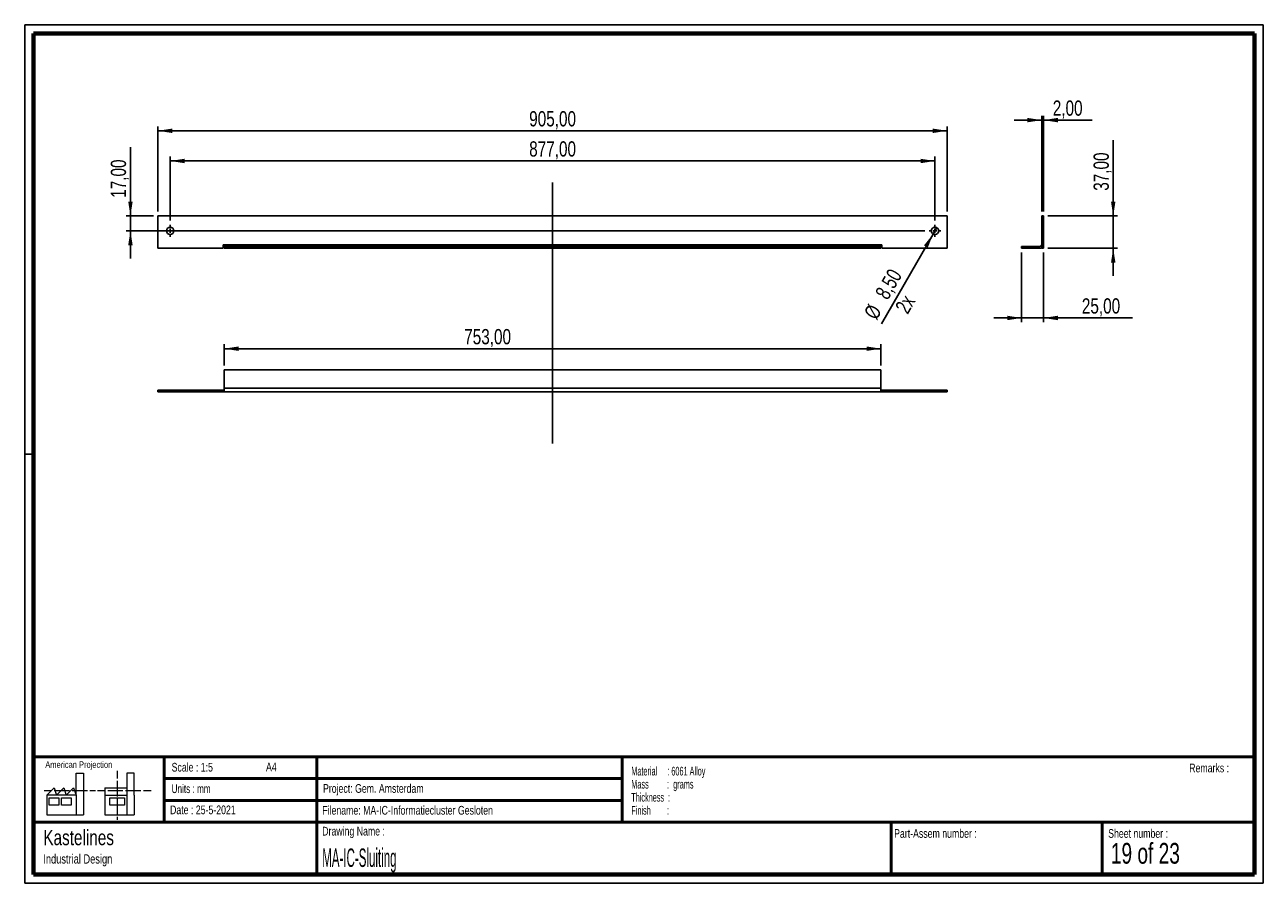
# Paper-space layout 'Sluiting' of a CAD drawing. Header units: millimetres. Extents: x 7 to 291, y 7 to 204.
import ezdxf

# ---------------------------------------------------------------- set-up
doc = ezdxf.new("R2010")
doc.units = ezdxf.units.MM
for name, color, linetype in [('BORDERS', 7, 'Continuous'), ('DRAWING', 7, 'Continuous'), ('TEXT_SHEET_FORMAT', 7, 'Continuous')]:
    doc.layers.add(name, color=color, linetype=linetype)
doc.styles.add('SLDTEXTSTYLE0', font='TXT', dxfattribs={"width": 0.7})
doc.styles.add('SLDTEXTSTYLE1', font='TXT', dxfattribs={"width": 0.75})
doc.styles.add('SLDTEXTSTYLE4', font='TXT', dxfattribs={"width": 0.55})
doc.styles.add('SLDTEXTSTYLE5', font='TXT', dxfattribs={"width": 0.605})
doc.styles.add('SLDTEXTSTYLE6', font='TXT', dxfattribs={"width": 0.549})
doc.styles.add('SLDTEXTSTYLE7', font='TXT', dxfattribs={"width": 0.467045})
doc.styles.add('SLDTEXTSTYLE9', font='TXT', dxfattribs={"width": 0.6875})
doc.dimstyles.new('SLDDIMSTYLE14', dxfattribs={"dimtxt": 3.5, "dimasz": 3.302, "dimexe": 0, "dimexo": 0.0625, "dimgap": 0.875, "dimtad": 1, "dimlfac": 5, "dimrnd": 1e-09, "dimzin": 12, "dimdsep": 46, "dimtxsty": 'SLDTEXTSTYLE1', "dimsah": 1, "dimcen": 0.09, "dimadec": 0, "dimazin": 3, "dimtfac": 1, "dimtmove": 0, "dimatfit": 0, "dimfxl": 1, "dimfrac": 2, "dimtolj": 1, "dimtzin": 12, "dimarcsym": 0})
doc.dimstyles.new('SLDDIMSTYLE15', dxfattribs={"dimtxt": 3.5, "dimasz": 3.302, "dimexe": 0, "dimexo": 0.0625, "dimgap": 0.875, "dimtad": 1, "dimlfac": 5, "dimrnd": 1e-09, "dimzin": 12, "dimdsep": 46, "dimtxsty": 'SLDTEXTSTYLE1', "dimsah": 1, "dimcen": 0.09, "dimadec": 0, "dimazin": 3, "dimtfac": 1, "dimtofl": 0, "dimtmove": 0, "dimatfit": 3, "dimfxl": 1, "dimfrac": 2, "dimtolj": 1, "dimtzin": 12, "dimarcsym": 0})
doc.dimstyles.new('SLDDIMSTYLE16', dxfattribs={"dimtxt": 3.5, "dimasz": 3.302, "dimexe": 0, "dimexo": 0.0625, "dimgap": 0.875, "dimtad": 1, "dimlfac": 5, "dimrnd": 1e-09, "dimzin": 12, "dimdsep": 46, "dimtxsty": 'SLDTEXTSTYLE1', "dimblk1": 'NONE', "dimsah": 1, "dimcen": 0, "dimadec": 0, "dimazin": 3, "dimtfac": 1, "dimtmove": 0, "dimatfit": 3, "dimldrblk": 'NONE', "dimfxl": 1, "dimfrac": 2, "dimtolj": 1, "dimtzin": 12, "dimarcsym": 0})

# ---------------------------------------------------------------- blocks, each defined once
blk = doc.blocks.new('SW_NOTE_0_73')
at = {"layer": 'TEXT_SHEET_FORMAT', "color": 0, "char_height": 2, "attachment_point": 1}
for s, insert, style in [('Material     : 6061 Alloy', (0, 2.58), 'SLDTEXTSTYLE5'), ('Mass         :  grams', (0, -0.42), 'SLDTEXTSTYLE4'), ('Thickness  :', (0, -3.42), 'SLDTEXTSTYLE5'), ('Finish        :', (0, -6.42), 'SLDTEXTSTYLE6')]:
    blk.add_mtext(s, dxfattribs=dict(at, insert=insert, style=style))
blk = doc.blocks.new('SW_NOTE_0_74')
at = {"layer": 'DRAWING', "color": 0, "attachment_point": 1, "style": 'SLDTEXTSTYLE1'}
for s, insert, char_height in [('Kastelines', (0, 4.51), 3.5), ('Industrial Design', (0, -1.09), 2.1167)]:
    blk.add_mtext(s, dxfattribs=dict(at, insert=insert, char_height=char_height))
blk = doc.blocks.new('_D_176')
at = {"layer": 'DRAWING', "color": 7}
for p, q in [((37.1, 160.9), (37.1, 180.45)), ((218.1, 179.45), (37.1, 179.45)), ((218.1, 160.9), (218.1, 180.45))]:
    blk.add_line(p, q, dxfattribs=at)
for points in [[(37.1, 179.45), (40.4, 178.94), (40.4, 179.96)], [(218.1, 179.45), (214.8, 179.96), (214.8, 178.94)]]:
    blk.add_solid(points, dxfattribs=at)
at = {"layer": 'DRAWING', "color": 7, "insert": (122.24, 183.96), "char_height": 3.5, "attachment_point": 1, "style": 'SLDTEXTSTYLE1'}
blk.add_mtext('905,00', dxfattribs=at)
blk = doc.blocks.new('_D_177')
at = {"layer": 'DRAWING', "color": 7}
for p, q in [((39.9, 158.85), (39.9, 173.52)), ((215.3, 158.85), (215.3, 173.52)), ((39.9, 172.52), (215.3, 172.52))]:
    blk.add_line(p, q, dxfattribs=at)
for points in [[(39.9, 172.52), (43.2, 172.02), (43.2, 173.03)], [(215.3, 172.52), (212, 173.03), (212, 172.02)]]:
    blk.add_solid(points, dxfattribs=at)
at = {"layer": 'DRAWING', "color": 7, "insert": (122.24, 177.04), "char_height": 3.5, "attachment_point": 1, "style": 'SLDTEXTSTYLE1'}
blk.add_mtext('877,00', dxfattribs=at)
blk = doc.blocks.new('_D_178')
at = {"layer": 'DRAWING', "color": 7}
for p, q in [((30.8, 159.9), (30.8, 175.72)), ((36.1, 159.9), (29.8, 159.9)), ((30.8, 159.9), (30.8, 156.5)), ((212.95, 156.5), (29.8, 156.5)), ((30.8, 156.5), (30.8, 150.15))]:
    blk.add_line(p, q, dxfattribs=at)
for points in [[(30.8, 159.9), (31.31, 163.2), (30.29, 163.2)], [(30.8, 156.5), (30.29, 153.2), (31.31, 153.2)]]:
    blk.add_solid(points, dxfattribs=at)
at = {"layer": 'DRAWING', "color": 7, "insert": (26.29, 164.08), "char_height": 3.5, "attachment_point": 1, "rotation": 90, "style": 'SLDTEXTSTYLE1'}
blk.add_mtext('17,00', dxfattribs=at)
blk = doc.blocks.new('_D_179')
at = {"layer": 'DRAWING', "color": 7}
for q in [(215.72, 157.24), (203, 135.19)]:
    blk.add_line((214.87, 155.76), q, dxfattribs=at)
blk.add_solid([(214.87, 155.76), (212.78, 153.16), (213.66, 152.65)], dxfattribs=at)
at = {"layer": 'DRAWING', "color": 7, "char_height": 3.5, "attachment_point": 1, "rotation": 60, "style": 'SLDTEXTSTYLE1'}
for s, insert in [('8,50', (201.42, 142.19)), ('2x', (206.01, 138.93)), ('%%c', (198.83, 137.59))]:
    blk.add_mtext(s, dxfattribs=dict(at, insert=insert))
blk = doc.blocks.new('_None')
blk = doc.blocks.new('SW_CENTERMARKSYMBOL_26')
at = {"layer": 'DRAWING', "color": 0}
for p, q in [((-1, 0), (-1.35, 0)), ((0, 0), (-0.5, 0)), ((0, 1), (0, 1.35)), ((0, 0), (0, 0.5)), ((0, 0), (0, -0.5)), ((0, 0), (0.5, 0)), ((1, 0), (1.35, 0)), ((0, -1), (0, -1.35))]:
    blk.add_line(p, q, dxfattribs=at)
blk = doc.blocks.new('SW_CENTERMARKSYMBOL_27')
at = {"layer": 'DRAWING', "color": 0}
for p, q in [((-1, 0), (-1.35, 0)), ((0, 0), (-0.5, 0)), ((0, 1), (0, 1.35)), ((0, 0), (0, 0.5)), ((0, 0), (0, -0.5)), ((0, 0), (0.5, 0)), ((1, 0), (1.35, 0)), ((0, -1), (0, -1.35))]:
    blk.add_line(p, q, dxfattribs=at)
blk = doc.blocks.new('_D_180')
at = {"layer": 'DRAWING', "color": 7}
for p, q in [((256.17, 159.9), (256.17, 177.33)), ((241.17, 159.9), (257.17, 159.9)), ((256.17, 159.9), (256.17, 152.5)), ((241.17, 152.5), (257.17, 152.5)), ((256.17, 152.5), (256.17, 146.15))]:
    blk.add_line(p, q, dxfattribs=at)
for points in [[(256.17, 159.9), (256.68, 163.2), (255.66, 163.2)], [(256.17, 152.5), (255.66, 149.2), (256.68, 149.2)]]:
    blk.add_solid(points, dxfattribs=at)
at = {"layer": 'DRAWING', "color": 7, "insert": (251.66, 165.69), "char_height": 3.5, "attachment_point": 1, "rotation": 90, "style": 'SLDTEXTSTYLE1'}
blk.add_mtext('37,00', dxfattribs=at)
blk = doc.blocks.new('_D_181')
at = {"layer": 'DRAWING', "color": 7}
for p, q in [((235.17, 151.5), (235.17, 135.5)), ((240.17, 151.5), (240.17, 135.5)), ((235.17, 136.5), (228.82, 136.5)), ((235.17, 136.5), (240.17, 136.5)), ((240.17, 136.5), (260.61, 136.5))]:
    blk.add_line(p, q, dxfattribs=at)
for points in [[(235.17, 136.5), (231.87, 137.01), (231.87, 135.99)], [(240.17, 136.5), (243.47, 135.99), (243.47, 137.01)]]:
    blk.add_solid(points, dxfattribs=at)
at = {"layer": 'DRAWING', "color": 7, "insert": (248.98, 141.01), "char_height": 3.5, "attachment_point": 1, "style": 'SLDTEXTSTYLE1'}
blk.add_mtext('25,00', dxfattribs=at)
blk = doc.blocks.new('_D_182')
at = {"layer": 'DRAWING', "color": 7}
for p, q in [((239.77, 181.9), (233.42, 181.9)), ((239.77, 160.9), (239.77, 182.9)), ((239.77, 181.9), (240.17, 181.9)), ((240.17, 160.9), (240.17, 182.9)), ((240.17, 181.9), (251.36, 181.9))]:
    blk.add_line(p, q, dxfattribs=at)
for points in [[(239.77, 181.9), (236.47, 182.41), (236.47, 181.39)], [(240.17, 181.9), (243.47, 181.39), (243.47, 182.41)]]:
    blk.add_solid(points, dxfattribs=at)
at = {"layer": 'DRAWING', "color": 7, "insert": (242.31, 186.41), "char_height": 3.5, "attachment_point": 1, "style": 'SLDTEXTSTYLE1'}
blk.add_mtext('2,00', dxfattribs=at)
blk = doc.blocks.new('_D_183')
at = {"layer": 'DRAWING', "color": 7}
for p, q in [((52.3, 125.57), (52.3, 130.45)), ((202.9, 129.45), (52.3, 129.45)), ((202.9, 125.57), (202.9, 130.45))]:
    blk.add_line(p, q, dxfattribs=at)
for points in [[(52.3, 129.45), (55.6, 128.94), (55.6, 129.96)], [(202.9, 129.45), (199.6, 129.96), (199.6, 128.94)]]:
    blk.add_solid(points, dxfattribs=at)
at = {"layer": 'DRAWING', "color": 7, "insert": (107.34, 133.96), "char_height": 3.5, "attachment_point": 1, "style": 'SLDTEXTSTYLE1'}
blk.add_mtext('753,00', dxfattribs=at)

psp = doc.layouts.new('Sluiting')

# ---------------------------------------------------------------- linework, layer by layer
at = {"color": 7, "linetype": 'Continuous', "lineweight": 25}
for p, q in [((218.0994, 159.9002), (37.0994, 159.9002)), ((37.0994, 159.9002), (37.0994, 152.5002)), ((218.0994, 159.9002), (218.0994, 152.5002)), ((239.7676, 159.9002), (240.1676, 159.9002)), ((239.7676, 159.9002), (239.7676, 152.5002)), ((240.1676, 159.9002), (240.1676, 152.5002)), ((52.0994, 152.5002), (37.0994, 152.5002)), ((52.2994, 153.3002), (52.0994, 153.3002)), ((52.0994, 152.5002), (52.0994, 153.3002)), ((202.8994, 153.3002), (52.2994, 153.3002)), ((52.2994, 153.3002), (52.2994, 152.9002)), ((52.2994, 152.9002), (52.2994, 152.5002)), ((202.8994, 152.9002), (52.2994, 152.9002)), ((202.8994, 152.5002), (52.2994, 152.5002)), ((202.8994, 152.9002), (202.8994, 153.3002)), ((203.0994, 153.3002), (202.8994, 153.3002)), ((202.8994, 152.9002), (202.8994, 152.5002)), ((203.0994, 152.5002), (203.0994, 153.3002)), ((218.0994, 152.5002), (203.0994, 152.5002)), ((235.1676, 152.9002), (235.1676, 152.5002)), ((235.1676, 152.9002), (239.3676, 152.9002)), ((235.1676, 152.5002), (239.3676, 152.5002)), ((240.1676, 152.5002), (239.7676, 152.5002)), ((202.8994, 124.5667), (52.2994, 124.5667)), ((52.2994, 120.3667), (52.2994, 124.5667)), ((202.8994, 124.5667), (202.8994, 120.3667)), ((52.0994, 119.9667), (37.0994, 119.9667)), ((37.0994, 119.9667), (37.0994, 119.5667)), ((37.0994, 119.5667), (52.0994, 119.5667)), ((52.0994, 119.5667), (52.0994, 119.9667)), ((52.2994, 119.9667), (52.0994, 119.9667)), ((52.0994, 119.5667), (52.2994, 119.5667)), ((202.8994, 120.3667), (52.2994, 120.3667)), ((52.2994, 119.5667), (52.2994, 120.3667)), ((202.8994, 119.5667), (52.2994, 119.5667)), ((202.8994, 120.3667), (202.8994, 119.5667)), ((203.0994, 119.9667), (202.8994, 119.9667)), ((203.0994, 119.5667), (202.8994, 119.5667)), ((203.0994, 119.9667), (203.0994, 119.5667)), ((218.0994, 119.9667), (203.0994, 119.9667)), ((203.0994, 119.5667), (218.0994, 119.5667)), ((218.0994, 119.5667), (218.0994, 119.9667))]:
    psp.add_line(p, q, dxfattribs=at)
for centre in [(39.8994, 156.5002), (215.2994, 156.5002)]:
    psp.add_circle(centre, 0.85, dxfattribs=at)
for radius, end in [(0.4, 0), (0.8, 300)]:
    psp.add_arc((239.3676, 153.3002), radius, 270, end, dxfattribs=at)
at = {"layer": 'BORDERS', "lineweight": 70}
for p, q in [((8.5696, 8.7839), (8.5696, 201.7839)), ((8.5696, 201.7839), (288.5696, 201.7839)), ((288.5696, 201.7839), (288.5696, 8.7839)), ((288.5696, 8.7839), (8.5696, 8.7839))]:
    psp.add_line(p, q, dxfattribs=at)
at = {"layer": 'BORDERS', "lineweight": 50}
for p, q in [((8.5696, 35.7839), (288.5696, 35.7839)), ((38.5696, 35.7839), (38.5696, 20.7839)), ((73.5696, 35.7839), (73.5696, 8.7839)), ((143.5696, 35.7839), (143.5696, 20.7839)), ((38.5696, 30.7839), (143.5696, 30.7839)), ((38.5696, 25.7839), (143.5696, 25.7839)), ((8.5696, 20.7839), (288.5696, 20.7839)), ((205.2225, 8.7839), (205.2225, 20.7839)), ((253.6509, 8.7839), (253.6509, 20.7839))]:
    psp.add_line(p, q, dxfattribs=at)
at = {"layer": 'DRAWING', "color": 7}
psp.add_line((127.5994, 167.5781), (127.5994, 107.7208), dxfattribs=at)
at = {"layer": 'TEXT_SHEET_FORMAT'}
for p, q in [((6.5696, 203.7839), (290.5696, 203.7839)), ((6.5696, 203.7839), (6.5696, 6.7839)), ((290.5696, 203.7839), (290.5696, 6.7839)), ((6.5696, 105.2839), (8.6215, 105.2839)), ((6.5696, 6.7839), (290.5696, 6.7839))]:
    psp.add_line(p, q, dxfattribs=at)
at = {"layer": 'TEXT_SHEET_FORMAT', "color": 7, "linetype": 'Continuous', "lineweight": 18}
for p, q in [((18.3208, 26.9711), (18.3208, 32.0361)), ((18.3208, 32.0361), (20.0027, 32.0361)), ((20.0027, 32.0361), (20.0027, 22.4704)), ((27.7328, 32.596), (27.7328, 30.8389)), ((31.6542, 32.0317), (29.9723, 32.0317)), ((29.9723, 32.0317), (29.9723, 22.466)), ((31.6542, 26.9668), (31.6542, 32.0317)), ((11.5933, 26.9711), (13.2752, 28.6594)), ((13.2752, 28.6594), (13.8375, 26.9711)), ((13.8375, 26.9711), (15.5194, 28.6594)), ((15.5194, 28.6594), (16.0814, 26.9711)), ((16.0814, 26.9711), (17.7632, 28.6594)), ((17.7632, 28.6594), (18.3208, 26.9711)), ((24.9266, 28.655), (24.9266, 26.9668)), ((24.9266, 28.655), (29.9723, 28.655)), ((27.7328, 30.2516), (27.7328, 28.4899)), ((27.7328, 28.4899), (27.7328, 26.7282)), ((10.9809, 28.0997), (12.736, 28.0997)), ((18.3208, 26.9711), (11.5933, 26.9711)), ((11.5933, 26.9711), (11.5933, 22.4704)), ((12.1556, 26.4115), (14.3995, 26.4115)), ((12.1556, 24.7231), (12.1556, 26.4115)), ((13.321, 28.0997), (15.076, 28.0997)), ((14.3995, 26.4115), (14.3995, 24.7231)), ((14.957, 26.4115), (17.2012, 26.4115)), ((14.957, 24.7231), (14.957, 26.4115)), ((15.076, 28.0997), (16.8309, 28.0997)), ((17.2012, 26.4115), (17.2012, 24.7231)), ((17.4159, 28.0997), (19.1711, 28.0997)), ((18.3208, 26.9711), (18.3208, 22.4704)), ((19.1711, 28.0997), (20.926, 28.0997)), ((21.511, 28.0997), (22.8089, 28.0997)), ((23.2447, 28.0953), (24.9952, 28.0953)), ((24.9266, 26.9668), (29.9723, 26.9668)), ((24.9266, 26.9668), (24.9266, 22.466)), ((25.5802, 28.0953), (27.3352, 28.0953)), ((26.0509, 26.4071), (29.4147, 26.4071)), ((26.0509, 24.7187), (26.0509, 26.4071)), ((27.3352, 28.0953), (29.0902, 28.0953)), ((27.7328, 26.1409), (27.7328, 24.3793)), ((29.4147, 26.4071), (29.4147, 24.7187)), ((29.6752, 28.0953), (31.4303, 28.0953)), ((31.4303, 28.0953), (33.1853, 28.0953)), ((31.6542, 26.9668), (31.6542, 22.466)), ((33.7703, 28.0953), (35.5252, 28.0953)), ((14.3995, 24.7231), (12.1556, 24.7231)), ((17.2012, 24.7231), (14.957, 24.7231)), ((29.4147, 24.7187), (26.0509, 24.7187)), ((27.7328, 24.3793), (27.7328, 22.6175)), ((11.5933, 22.4704), (18.3208, 22.4704)), ((18.3208, 22.4704), (20.0027, 22.4704)), ((24.9266, 22.466), (31.6542, 22.466)), ((27.7328, 22.0302), (27.7328, 21.342))]:
    psp.add_line(p, q, dxfattribs=at)

# ---------------------------------------------------------------- block references
at = {"layer": 'DRAWING', "color": 7}
for name, p in [('SW_CENTERMARKSYMBOL_26', (39.8994, 156.5002)), ('SW_CENTERMARKSYMBOL_27', (215.2994, 156.5002))]:
    psp.add_blockref(name, p, dxfattribs=at)
at = {"layer": 'DRAWING'}
psp.add_blockref('SW_NOTE_0_74', (10.8265, 14.511), dxfattribs=at)
at = {"layer": 'TEXT_SHEET_FORMAT', "color": 218}
psp.add_blockref('SW_NOTE_0_73', (145.6526, 30.9309), dxfattribs=at)

# ---------------------------------------------------------------- texts
at = {"layer": 'TEXT_SHEET_FORMAT', "attachment_point": 1}
for s, insert, char_height, style in [('American Projection', (11.2772, 34.7557), 1.5, 'SLDTEXTSTYLE1'), ('Scale : 1:5', (40.2454, 34.4082), 2, 'SLDTEXTSTYLE1'), ('A4', (61.8906, 34.4862), 2, 'SLDTEXTSTYLE1'), ('Remarks :', (273.5956, 34.2358), 2, 'SLDTEXTSTYLE1'), ('Units : mm', (40.2393, 29.4761), 2, 'SLDTEXTSTYLE0'), ('Project: Gem. Amsterdam', (74.9564, 29.538), 2, 'SLDTEXTSTYLE1'), ('Date : 25-5-2021', (39.8865, 24.6218), 2, 'SLDTEXTSTYLE1'), ('Filename: MA-IC-Informatiecluster Gesloten', (74.7977, 24.5313), 2, 'SLDTEXTSTYLE1'), ('Drawing Name :', (74.7803, 19.7365), 2, 'SLDTEXTSTYLE1'), ('Part-Assem number :', (205.9266, 19.2104), 2, 'SLDTEXTSTYLE1'), ('Sheet number :', (255.0112, 19.2104), 2, 'SLDTEXTSTYLE1'), ('19 of 23', (255.6343, 16.0396), 4.7625, 'SLDTEXTSTYLE9')]:
    psp.add_mtext(s, dxfattribs=dict(at, insert=insert, char_height=char_height, style=style))
at = {"layer": 'TEXT_SHEET_FORMAT', "color": 218, "insert": (74.7803, 14.7617), "char_height": 4.233333, "attachment_point": 1, "style": 'SLDTEXTSTYLE7'}
psp.add_mtext('MA-IC-Sluiting', dxfattribs=at)

# ---------------------------------------------------------------- dimensions: what is measured, and where the dimension line sits
at = {"layer": 'DRAWING', "color": 7}
for base, p1, p2, dimstyle, picture, middle in [((240.1676, 181.9002), (239.7676, 159.9002), (240.1676, 159.9002), 'SLDDIMSTYLE14', '_D_182', (246.8342, 181.9002)), ((37.0994, 179.4506), (218.0994, 159.9002), (37.0994, 159.9002), 'SLDDIMSTYLE15', '_D_176', (129.3541, 179.4506)), ((215.2994, 172.5249), (39.8994, 157.8502), (215.2994, 157.8502), 'SLDDIMSTYLE15', '_D_177', (129.3549, 172.5249)), ((240.1676, 136.5002), (235.1676, 152.5002), (240.1676, 152.5002), 'SLDDIMSTYLE14', '_D_181', (254.7942, 136.5002)), ((52.2994, 129.4491), (202.8994, 124.5667), (52.2994, 124.5667), 'SLDDIMSTYLE15', '_D_183', (114.4484, 129.4491))]:
    dim = psp.add_linear_dim(base=base, p1=p1, p2=p2, dimstyle=dimstyle, dxfattribs=at)
    dim.commit()
    dim.dimension.update_dxf_attribs({"geometry": picture, "text_midpoint": middle, "dimtype": 160})
for base, p1, p2, picture, middle in [((256.1676, 152.5002), (240.1676, 159.9002), (240.1676, 152.5002), '_D_180', (256.1676, 171.5129)), ((30.8002, 156.5002), (37.0994, 159.9002), (213.9494, 156.5002), '_D_178', (30.8002, 169.9002))]:
    dim = psp.add_linear_dim(base=base, p1=p1, p2=p2, angle=90, dimstyle='SLDDIMSTYLE14', dxfattribs=at)
    dim.commit()
    dim.dimension.update_dxf_attribs({"geometry": picture, "text_midpoint": middle, "dimtype": 160})
dim = psp.add_diameter_dim_2p(p1=(215.7244, 157.2364), p2=(214.8744, 155.7641), dimstyle='SLDDIMSTYLE16', dxfattribs=at)
dim.commit()
dim.dimension.update_dxf_attribs({"geometry": '_D_179', "text_midpoint": (206.576, 141.3909), "dimtype": 163})

doc.saveas('drawing.dxf')
